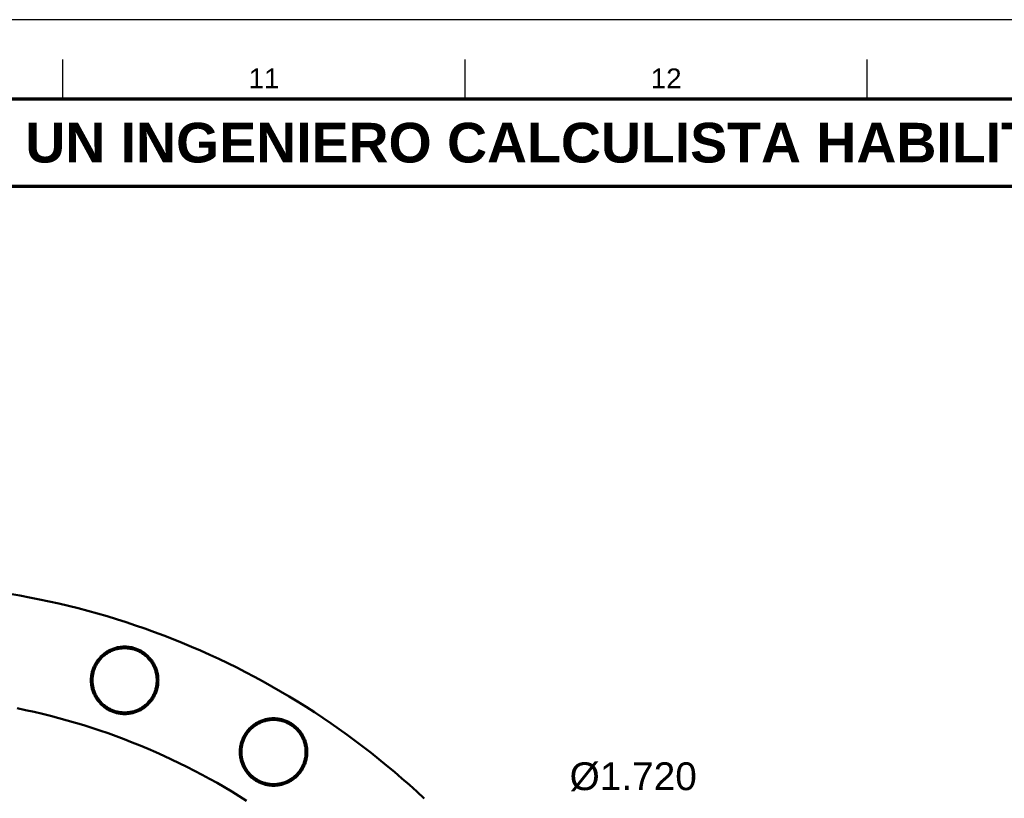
# Model space of a CAD drawing. Header units: millimetres. Extents: x 0 to 841, y 0 to 594.
# Tile 225 of 226: x 521 to 646, y 496 to 594. Entities that reach past the tile are written whole.
import ezdxf
from ezdxf.enums import TextEntityAlignment as Align

# ---------------------------------------------------------------- set-up
doc = ezdxf.new("R2010")
doc.units = ezdxf.units.MM
for name, color, linetype, lineweight in [('FINA', 7, 'CONTINUOUS', 25), ('MARCO', 7, 'CONTINUOUS', 70), ('TXT', 7, 'CONTINUOUS', 25), ('VIS', 7, 'CONTINUOUS', 50)]:
    doc.layers.add(name, color=color, linetype=linetype, lineweight=lineweight)
doc.styles.add('STD', font='LiberationSans-Regular.ttf')
doc.styles.add('STDB', font='LiberationSans-Bold.ttf')

msp = doc.modelspace()

# ---------------------------------------------------------------- linework, layer by layer
at = {"layer": 'FINA'}
for p, q in [((526.88, 584), (526.88, 589)), ((577.56, 584), (577.56, 589)), ((628.25, 584), (628.25, 589))]:
    msp.add_line(p, q, dxfattribs=at)
msp.add_lwpolyline([(0, 0), (841, 0), (841, 594), (0, 594)], close=True, dxfattribs=at)
at = {"layer": 'MARCO'}
for points in [[(20, 10), (831, 10), (831, 584), (20, 584)], [(20, 573), (831, 573), (831, 584), (20, 584)]]:
    msp.add_lwpolyline(points, close=True, dxfattribs=at)
at = {"layer": 'VIS'}
for points in [[(520.2, 521.62), (521.44, 521.41), (522.68, 521.18), (523.91, 520.93), (525.14, 520.68), (526.37, 520.4), (527.59, 520.11), (528.81, 519.81), (530.02, 519.49), (531.24, 519.15), (532.44, 518.8), (533.64, 518.44), (534.84, 518.05), (536.04, 517.66), (537.22, 517.25), (538.4, 516.82), (539.58, 516.38), (540.75, 515.93), (541.92, 515.46), (543.08, 514.97), (544.23, 514.47), (545.38, 513.96), (546.52, 513.43), (547.65, 512.89), (548.78, 512.33), (549.9, 511.76), (551.01, 511.18), (552.12, 510.58), (553.21, 509.97), (554.3, 509.34), (555.38, 508.7), (556.46, 508.05), (557.52, 507.38), (558.58, 506.7), (559.63, 506.01), (560.67, 505.3), (561.7, 504.58), (562.72, 503.85), (563.73, 503.11), (564.73, 502.35), (565.73, 501.58), (566.71, 500.8), (567.68, 500), (568.65, 499.19), (569.6, 498.37), (570.54, 497.54), (571.47, 496.7), (572.4, 495.85)], [(538.91, 510.73), (538.9, 510.85), (538.9, 510.97), (538.89, 511.09), (538.88, 511.21), (538.86, 511.33), (538.85, 511.45), (538.82, 511.57), (538.8, 511.68), (538.77, 511.8), (538.74, 511.92), (538.7, 512.03), (538.66, 512.15), (538.62, 512.26), (538.58, 512.37), (538.53, 512.48), (538.48, 512.59), (538.42, 512.7), (538.37, 512.8), (538.31, 512.91), (538.24, 513.01), (538.18, 513.11), (538.11, 513.21), (538.04, 513.31), (537.96, 513.4), (537.89, 513.49), (537.81, 513.58), (537.72, 513.67), (537.64, 513.76), (537.55, 513.84), (537.46, 513.92), (537.37, 514), (537.28, 514.07), (537.18, 514.15), (537.09, 514.22), (536.99, 514.28), (536.88, 514.35), (536.78, 514.41), (536.68, 514.47), (536.57, 514.53), (536.46, 514.58), (536.35, 514.63), (536.24, 514.67), (536.13, 514.72), (536.02, 514.76), (535.9, 514.79), (535.79, 514.83), (535.67, 514.86), (535.55, 514.89), (535.43, 514.91), (535.32, 514.93), (535.2, 514.95), (535.08, 514.96), (534.96, 514.97), (534.84, 514.98), (534.72, 514.98), (534.6, 514.98), (534.48, 514.98), (534.36, 514.97), (534.24, 514.96), (534.12, 514.95), (534, 514.93), (533.88, 514.91), (533.76, 514.89), (533.64, 514.86), (533.53, 514.83), (533.41, 514.79), (533.3, 514.76), (533.18, 514.72), (533.07, 514.67), (532.96, 514.63), (532.85, 514.58), (532.74, 514.53), (532.64, 514.47), (532.53, 514.41), (532.43, 514.35), (532.33, 514.28), (532.23, 514.22), (532.13, 514.15), (532.03, 514.07), (531.94, 514), (531.85, 513.92), (531.76, 513.84), (531.67, 513.76), (531.59, 513.67), (531.51, 513.58), (531.43, 513.49), (531.35, 513.4), (531.28, 513.31), (531.2, 513.21), (531.14, 513.11), (531.07, 513.01), (531.01, 512.91), (530.95, 512.8), (530.89, 512.7), (530.84, 512.59), (530.78, 512.48), (530.74, 512.37), (530.69, 512.26), (530.65, 512.15), (530.61, 512.03), (530.58, 511.92), (530.54, 511.8), (530.52, 511.68), (530.49, 511.57), (530.47, 511.45), (530.45, 511.33), (530.43, 511.21), (530.42, 511.09), (530.41, 510.97), (530.41, 510.85), (530.41, 510.73), (530.41, 510.61), (530.41, 510.49), (530.42, 510.37), (530.43, 510.25), (530.45, 510.13), (530.47, 510.01), (530.49, 509.89), (530.52, 509.78), (530.54, 509.66), (530.58, 509.54), (530.61, 509.43), (530.65, 509.31), (530.69, 509.2), (530.74, 509.09), (530.78, 508.98), (530.84, 508.87), (530.89, 508.76), (530.95, 508.66), (531.01, 508.55), (531.07, 508.45), (531.14, 508.35), (531.2, 508.25), (531.28, 508.16), (531.35, 508.06), (531.43, 507.97), (531.51, 507.88), (531.59, 507.79), (531.67, 507.7), (531.76, 507.62), (531.85, 507.54), (531.94, 507.46), (532.03, 507.39), (532.13, 507.31), (532.23, 507.24), (532.33, 507.18), (532.43, 507.11), (532.53, 507.05), (532.64, 506.99), (532.74, 506.94), (532.85, 506.88), (532.96, 506.83), (533.07, 506.79), (533.18, 506.74), (533.3, 506.7), (533.41, 506.67), (533.53, 506.63), (533.64, 506.6), (533.76, 506.58), (533.88, 506.55), (534, 506.53), (534.12, 506.51), (534.24, 506.5), (534.36, 506.49), (534.48, 506.48), (534.6, 506.48), (534.72, 506.48), (534.84, 506.48), (534.96, 506.49), (535.08, 506.5), (535.2, 506.51), (535.32, 506.53), (535.43, 506.55), (535.55, 506.58), (535.67, 506.6), (535.79, 506.63), (535.9, 506.67), (536.02, 506.7), (536.13, 506.74), (536.24, 506.79), (536.35, 506.83), (536.46, 506.88), (536.57, 506.94), (536.68, 506.99), (536.78, 507.05), (536.88, 507.11), (536.99, 507.18), (537.09, 507.24), (537.18, 507.31), (537.28, 507.39), (537.37, 507.46), (537.46, 507.54), (537.55, 507.62), (537.64, 507.7), (537.72, 507.79), (537.81, 507.88), (537.89, 507.97), (537.96, 508.06), (538.04, 508.16), (538.11, 508.25), (538.18, 508.35), (538.24, 508.45), (538.31, 508.55), (538.37, 508.66), (538.42, 508.76), (538.48, 508.87), (538.53, 508.98), (538.58, 509.09), (538.62, 509.2), (538.66, 509.31), (538.7, 509.43), (538.74, 509.54), (538.77, 509.66), (538.8, 509.78), (538.82, 509.89), (538.85, 510.01), (538.86, 510.13), (538.88, 510.25), (538.89, 510.37), (538.9, 510.49), (538.9, 510.61), (538.91, 510.73)], [(538.71, 510.73), (538.7, 510.61), (538.7, 510.49), (538.69, 510.37), (538.68, 510.25), (538.66, 510.13), (538.64, 510.01), (538.62, 509.9), (538.59, 509.78), (538.56, 509.66), (538.53, 509.55), (538.49, 509.43), (538.45, 509.32), (538.41, 509.21), (538.36, 509.1), (538.31, 508.99), (538.26, 508.88), (538.2, 508.78), (538.14, 508.67), (538.08, 508.57), (538.02, 508.47), (537.95, 508.37), (537.88, 508.27), (537.8, 508.18), (537.72, 508.09), (537.64, 508), (537.56, 507.91), (537.48, 507.82), (537.39, 507.74), (537.3, 507.66), (537.21, 507.59), (537.11, 507.51), (537.02, 507.44), (536.92, 507.37), (536.82, 507.31), (536.72, 507.24), (536.61, 507.18), (536.51, 507.13), (536.4, 507.07), (536.29, 507.02), (536.18, 506.98), (536.07, 506.93), (535.95, 506.89), (535.84, 506.86), (535.72, 506.82), (535.61, 506.79), (535.49, 506.77), (535.37, 506.74), (535.25, 506.72), (535.14, 506.71), (535.02, 506.7), (534.9, 506.69), (534.78, 506.68), (534.66, 506.68), (534.54, 506.68), (534.42, 506.69), (534.3, 506.7), (534.18, 506.71), (534.06, 506.72), (533.94, 506.74), (533.82, 506.77), (533.71, 506.79), (533.59, 506.82), (533.47, 506.86), (533.36, 506.89), (533.25, 506.93), (533.13, 506.98), (533.02, 507.02), (532.91, 507.07), (532.81, 507.13), (532.7, 507.18), (532.6, 507.24), (532.49, 507.31), (532.39, 507.37), (532.3, 507.44), (532.2, 507.51), (532.1, 507.59), (532.01, 507.66), (531.92, 507.74), (531.84, 507.82), (531.75, 507.91), (531.67, 508), (531.59, 508.09), (531.51, 508.18), (531.44, 508.27), (531.37, 508.37), (531.3, 508.47), (531.23, 508.57), (531.17, 508.67), (531.11, 508.78), (531.05, 508.88), (531, 508.99), (530.95, 509.1), (530.9, 509.21), (530.86, 509.32), (530.82, 509.43), (530.78, 509.55), (530.75, 509.66), (530.72, 509.78), (530.69, 509.9), (530.67, 510.01), (530.65, 510.13), (530.64, 510.25), (530.62, 510.37), (530.61, 510.49), (530.61, 510.61), (530.61, 510.73), (530.61, 510.85), (530.61, 510.97), (530.62, 511.09), (530.64, 511.21), (530.65, 511.33), (530.67, 511.45), (530.69, 511.56), (530.72, 511.68), (530.75, 511.8), (530.78, 511.91), (530.82, 512.03), (530.86, 512.14), (530.9, 512.25), (530.95, 512.36), (531, 512.47), (531.05, 512.58), (531.11, 512.69), (531.17, 512.79), (531.23, 512.89), (531.3, 512.99), (531.37, 513.09), (531.44, 513.19), (531.51, 513.28), (531.59, 513.37), (531.67, 513.46), (531.75, 513.55), (531.84, 513.64), (531.92, 513.72), (532.01, 513.8), (532.1, 513.88), (532.2, 513.95), (532.3, 514.02), (532.39, 514.09), (532.49, 514.16), (532.6, 514.22), (532.7, 514.28), (532.81, 514.33), (532.91, 514.39), (533.02, 514.44), (533.13, 514.48), (533.25, 514.53), (533.36, 514.57), (533.47, 514.6), (533.59, 514.64), (533.71, 514.67), (533.82, 514.69), (533.94, 514.72), (534.06, 514.74), (534.18, 514.75), (534.3, 514.76), (534.42, 514.77), (534.54, 514.78), (534.66, 514.78), (534.78, 514.78), (534.9, 514.77), (535.02, 514.76), (535.14, 514.75), (535.25, 514.74), (535.37, 514.72), (535.49, 514.69), (535.61, 514.67), (535.72, 514.64), (535.84, 514.6), (535.95, 514.57), (536.07, 514.53), (536.18, 514.48), (536.29, 514.44), (536.4, 514.39), (536.51, 514.33), (536.61, 514.28), (536.72, 514.22), (536.82, 514.16), (536.92, 514.09), (537.02, 514.02), (537.11, 513.95), (537.21, 513.88), (537.3, 513.8), (537.39, 513.72), (537.48, 513.64), (537.56, 513.55), (537.64, 513.46), (537.72, 513.37), (537.8, 513.28), (537.88, 513.19), (537.95, 513.09), (538.02, 512.99), (538.08, 512.89), (538.14, 512.79), (538.2, 512.69), (538.26, 512.58), (538.31, 512.47), (538.36, 512.36), (538.41, 512.25), (538.45, 512.14), (538.49, 512.03), (538.53, 511.91), (538.56, 511.8), (538.59, 511.68), (538.62, 511.56), (538.64, 511.45), (538.66, 511.33), (538.68, 511.21), (538.69, 511.09), (538.7, 510.97), (538.7, 510.85), (538.71, 510.73)], [(521.12, 507.22), (522.17, 506.99), (523.23, 506.76), (524.28, 506.51), (525.33, 506.25), (526.37, 505.97), (527.41, 505.68), (528.45, 505.38), (529.49, 505.07), (530.52, 504.74), (531.54, 504.4), (532.56, 504.05), (533.58, 503.68), (534.59, 503.3), (535.6, 502.91), (536.6, 502.51), (537.6, 502.09), (538.59, 501.66), (539.58, 501.22), (540.56, 500.76), (541.53, 500.3), (542.5, 499.82), (543.46, 499.33), (544.42, 498.83), (545.37, 498.31), (546.32, 497.79), (547.25, 497.25), (548.18, 496.7), (549.11, 496.13), (550.02, 495.56)], [(521.12, 507.22), (522.17, 506.99), (523.23, 506.76), (524.28, 506.51), (525.33, 506.25), (526.37, 505.97), (527.41, 505.68), (528.45, 505.38), (529.49, 505.07), (530.52, 504.74), (531.54, 504.4), (532.56, 504.05), (533.58, 503.68), (534.59, 503.3), (535.6, 502.91), (536.6, 502.51), (537.6, 502.09), (538.59, 501.66), (539.58, 501.22), (540.56, 500.76), (541.53, 500.3), (542.5, 499.82), (543.46, 499.33), (544.42, 498.83), (545.37, 498.31), (546.32, 497.79), (547.25, 497.25), (548.18, 496.7), (549.11, 496.13), (550.02, 495.56)], [(557.67, 501.69), (557.67, 501.81), (557.66, 501.94), (557.65, 502.06), (557.64, 502.17), (557.63, 502.29), (557.61, 502.41), (557.59, 502.53), (557.56, 502.65), (557.53, 502.77), (557.5, 502.88), (557.47, 503), (557.43, 503.11), (557.39, 503.22), (557.34, 503.33), (557.29, 503.45), (557.24, 503.55), (557.19, 503.66), (557.13, 503.77), (557.07, 503.87), (557.01, 503.97), (556.94, 504.07), (556.87, 504.17), (556.8, 504.27), (556.73, 504.36), (556.65, 504.46), (556.57, 504.55), (556.49, 504.64), (556.4, 504.72), (556.32, 504.8), (556.23, 504.88), (556.14, 504.96), (556.04, 505.04), (555.95, 505.11), (555.85, 505.18), (555.75, 505.25), (555.65, 505.31), (555.54, 505.38), (555.44, 505.43), (555.33, 505.49), (555.22, 505.54), (555.12, 505.59), (555, 505.64), (554.89, 505.68), (554.78, 505.72), (554.66, 505.76), (554.55, 505.79), (554.43, 505.82), (554.32, 505.85), (554.2, 505.87), (554.08, 505.89), (553.96, 505.91), (553.84, 505.92), (553.72, 505.93), (553.6, 505.94), (553.48, 505.94), (553.36, 505.94), (553.24, 505.94), (553.12, 505.93), (553, 505.92), (552.88, 505.91), (552.76, 505.89), (552.64, 505.87), (552.52, 505.85), (552.41, 505.82), (552.29, 505.79), (552.18, 505.76), (552.06, 505.72), (551.95, 505.68), (551.84, 505.64), (551.72, 505.59), (551.61, 505.54), (551.51, 505.49), (551.4, 505.43), (551.29, 505.38), (551.19, 505.31), (551.09, 505.25), (550.99, 505.18), (550.89, 505.11), (550.8, 505.04), (550.7, 504.96), (550.61, 504.88), (550.52, 504.8), (550.44, 504.72), (550.35, 504.64), (550.27, 504.55), (550.19, 504.46), (550.11, 504.36), (550.04, 504.27), (549.97, 504.17), (549.9, 504.07), (549.83, 503.97), (549.77, 503.87), (549.71, 503.77), (549.65, 503.66), (549.6, 503.55), (549.55, 503.45), (549.5, 503.33), (549.45, 503.22), (549.41, 503.11), (549.37, 503), (549.34, 502.88), (549.31, 502.77), (549.28, 502.65), (549.25, 502.53), (549.23, 502.41), (549.21, 502.29), (549.2, 502.17), (549.18, 502.06), (549.18, 501.94), (549.17, 501.81), (549.17, 501.69), (549.17, 501.57), (549.18, 501.45), (549.18, 501.33), (549.2, 501.21), (549.21, 501.1), (549.23, 500.98), (549.25, 500.86), (549.28, 500.74), (549.31, 500.62), (549.34, 500.51), (549.37, 500.39), (549.41, 500.28), (549.45, 500.17), (549.5, 500.05), (549.55, 499.94), (549.6, 499.84), (549.65, 499.73), (549.71, 499.62), (549.77, 499.52), (549.83, 499.42), (549.9, 499.31), (549.97, 499.22), (550.04, 499.12), (550.11, 499.02), (550.19, 498.93), (550.27, 498.84), (550.35, 498.75), (550.44, 498.67), (550.52, 498.58), (550.61, 498.5), (550.7, 498.43), (550.8, 498.35), (550.89, 498.28), (550.99, 498.21), (551.09, 498.14), (551.19, 498.08), (551.29, 498.01), (551.4, 497.96), (551.51, 497.9), (551.61, 497.85), (551.72, 497.8), (551.84, 497.75), (551.95, 497.71), (552.06, 497.67), (552.18, 497.63), (552.29, 497.6), (552.41, 497.57), (552.52, 497.54), (552.64, 497.52), (552.76, 497.5), (552.88, 497.48), (553, 497.47), (553.12, 497.46), (553.24, 497.45), (553.36, 497.45), (553.48, 497.45), (553.6, 497.45), (553.72, 497.46), (553.84, 497.47), (553.96, 497.48), (554.08, 497.5), (554.2, 497.52), (554.32, 497.54), (554.43, 497.57), (554.55, 497.6), (554.66, 497.63), (554.78, 497.67), (554.89, 497.71), (555, 497.75), (555.12, 497.8), (555.22, 497.85), (555.33, 497.9), (555.44, 497.96), (555.54, 498.01), (555.65, 498.08), (555.75, 498.14), (555.85, 498.21), (555.95, 498.28), (556.04, 498.35), (556.14, 498.43), (556.23, 498.5), (556.32, 498.58), (556.4, 498.67), (556.49, 498.75), (556.57, 498.84), (556.65, 498.93), (556.73, 499.02), (556.8, 499.12), (556.87, 499.22), (556.94, 499.31), (557.01, 499.42), (557.07, 499.52), (557.13, 499.62), (557.19, 499.73), (557.24, 499.84), (557.29, 499.94), (557.34, 500.05), (557.39, 500.17), (557.43, 500.28), (557.47, 500.39), (557.5, 500.51), (557.53, 500.62), (557.56, 500.74), (557.59, 500.86), (557.61, 500.98), (557.63, 501.1), (557.64, 501.21), (557.65, 501.33), (557.66, 501.45), (557.67, 501.57), (557.67, 501.69)], [(557.47, 501.69), (557.47, 501.57), (557.46, 501.45), (557.45, 501.33), (557.44, 501.22), (557.43, 501.1), (557.41, 500.98), (557.38, 500.86), (557.36, 500.74), (557.33, 500.63), (557.29, 500.51), (557.26, 500.4), (557.22, 500.28), (557.17, 500.17), (557.13, 500.06), (557.08, 499.95), (557.02, 499.85), (556.97, 499.74), (556.91, 499.64), (556.84, 499.53), (556.78, 499.43), (556.71, 499.33), (556.64, 499.24), (556.56, 499.14), (556.49, 499.05), (556.41, 498.96), (556.33, 498.87), (556.24, 498.79), (556.15, 498.71), (556.06, 498.63), (555.97, 498.55), (555.88, 498.48), (555.78, 498.4), (555.68, 498.34), (555.58, 498.27), (555.48, 498.21), (555.37, 498.15), (555.27, 498.09), (555.16, 498.04), (555.05, 497.99), (554.94, 497.94), (554.83, 497.9), (554.72, 497.86), (554.6, 497.82), (554.49, 497.79), (554.37, 497.76), (554.25, 497.73), (554.14, 497.71), (554.02, 497.69), (553.9, 497.67), (553.78, 497.66), (553.66, 497.65), (553.54, 497.65), (553.42, 497.64), (553.3, 497.65), (553.18, 497.65), (553.06, 497.66), (552.94, 497.67), (552.82, 497.69), (552.7, 497.71), (552.59, 497.73), (552.47, 497.76), (552.35, 497.79), (552.24, 497.82), (552.12, 497.86), (552.01, 497.9), (551.9, 497.94), (551.79, 497.99), (551.68, 498.04), (551.57, 498.09), (551.46, 498.15), (551.36, 498.21), (551.26, 498.27), (551.16, 498.34), (551.06, 498.4), (550.96, 498.48), (550.87, 498.55), (550.78, 498.63), (550.69, 498.71), (550.6, 498.79), (550.51, 498.87), (550.43, 498.96), (550.35, 499.05), (550.27, 499.14), (550.2, 499.24), (550.13, 499.33), (550.06, 499.43), (549.99, 499.53), (549.93, 499.64), (549.87, 499.74), (549.82, 499.85), (549.76, 499.95), (549.71, 500.06), (549.67, 500.17), (549.62, 500.28), (549.58, 500.4), (549.55, 500.51), (549.51, 500.63), (549.48, 500.74), (549.46, 500.86), (549.43, 500.98), (549.41, 501.1), (549.4, 501.22), (549.39, 501.33), (549.38, 501.45), (549.37, 501.57), (549.37, 501.69), (549.37, 501.81), (549.38, 501.93), (549.39, 502.05), (549.4, 502.17), (549.41, 502.29), (549.43, 502.41), (549.46, 502.53), (549.48, 502.65), (549.51, 502.76), (549.55, 502.88), (549.58, 502.99), (549.62, 503.1), (549.67, 503.22), (549.71, 503.33), (549.76, 503.44), (549.82, 503.54), (549.87, 503.65), (549.93, 503.75), (549.99, 503.86), (550.06, 503.96), (550.13, 504.06), (550.2, 504.15), (550.27, 504.25), (550.35, 504.34), (550.43, 504.43), (550.51, 504.52), (550.6, 504.6), (550.69, 504.68), (550.78, 504.76), (550.87, 504.84), (550.96, 504.91), (551.06, 504.99), (551.16, 505.05), (551.26, 505.12), (551.36, 505.18), (551.46, 505.24), (551.57, 505.3), (551.68, 505.35), (551.79, 505.4), (551.9, 505.45), (552.01, 505.49), (552.12, 505.53), (552.24, 505.57), (552.35, 505.6), (552.47, 505.63), (552.59, 505.66), (552.7, 505.68), (552.82, 505.7), (552.94, 505.72), (553.06, 505.73), (553.18, 505.74), (553.3, 505.74), (553.42, 505.74), (553.54, 505.74), (553.66, 505.74), (553.78, 505.73), (553.9, 505.72), (554.02, 505.7), (554.14, 505.68), (554.25, 505.66), (554.37, 505.63), (554.49, 505.6), (554.6, 505.57), (554.72, 505.53), (554.83, 505.49), (554.94, 505.45), (555.05, 505.4), (555.16, 505.35), (555.27, 505.3), (555.37, 505.24), (555.48, 505.18), (555.58, 505.12), (555.68, 505.05), (555.78, 504.99), (555.88, 504.91), (555.97, 504.84), (556.06, 504.76), (556.15, 504.68), (556.24, 504.6), (556.33, 504.52), (556.41, 504.43), (556.49, 504.34), (556.56, 504.25), (556.64, 504.15), (556.71, 504.06), (556.78, 503.96), (556.84, 503.86), (556.91, 503.75), (556.97, 503.65), (557.02, 503.54), (557.08, 503.44), (557.13, 503.33), (557.17, 503.22), (557.22, 503.1), (557.26, 502.99), (557.29, 502.88), (557.33, 502.76), (557.36, 502.65), (557.38, 502.53), (557.41, 502.41), (557.43, 502.29), (557.44, 502.17), (557.45, 502.05), (557.46, 501.93), (557.47, 501.81), (557.47, 501.69)]]:
    msp.add_lwpolyline(points, dxfattribs=at)

# ---------------------------------------------------------------- texts
at = {"layer": 'TXT'}
for s, height, style, p in [('11', 2.5, 'STD', (552.22, 586.6)), ('12', 2.5, 'STD', (602.91, 586.6)), ('ESTOS PLANOS NO SON VÁLIDOS PARA FABRICACIÓN HASTA SU REVISIÓN Y APROBACIÓN POR UN INGENIERO CALCULISTA HABILITADO.', 5, 'STDB', (425.5, 578.5))]:
    msp.add_text(s, height=height, dxfattribs=dict(at, style=style)).set_placement(p, align=Align.MIDDLE_CENTER)
at = {"layer": 'TXT', "style": 'STD'}
msp.add_text('Ø1.720', height=3.5, dxfattribs=at).set_placement((590.74, 495.84), align=Align.BOTTOM_LEFT)

doc.saveas('drawing.dxf')
